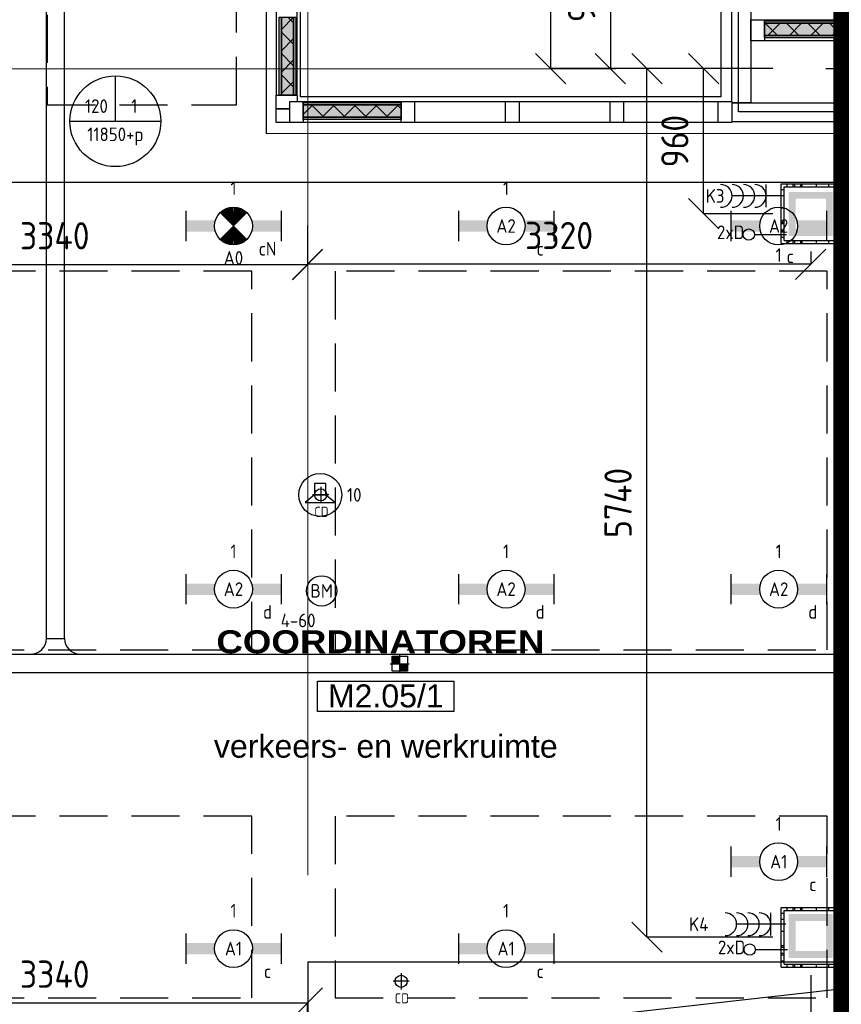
# Model space of a CAD drawing. Header units: millimetres. Extents: x -38032 to 104346, y -31182 to 78566.
# Tile 115 of 213: x 59957 to 65382, y 8119 to 14623. Entities that reach past the tile are written whole.
import ezdxf
from ezdxf.enums import TextEntityAlignment as Align

# ---------------------------------------------------------------- set-up
doc = ezdxf.new("R2010")
doc.units = ezdxf.units.MM
doc.header["$LTSCALE"] = 100
doc.set_wipeout_variables(frame=1)
doc.header["$PDMODE"] = 1
for name, pattern in [('HIDDEN2', [4.7625, 3.175, -1.5875]), ('PHANTOM', [63.5, 31.75, -6.35, 6.35, -6.35, 6.35, -6.35]), ('STYLE_11', [5, 3.888855, -0.416718, 0.277786, -0.416641])]:
    doc.linetypes.add(name, pattern=pattern)
for name, color, linetype in [('AB$1A---_ATTRIB035', 8, 'Continuous'), ('AL$1A---_ALGEMEEN', 8, 'Continuous'), ('AL------_MAATV', 200, 'Continuous'), ('AL------_MAATVOERING', 2, 'Continuous'), ('AL------_SPARING', 2, 'Continuous'), ('AM$1A---_ARCERING', 8, 'Continuous'), ('BOUWKUNDIG', 8, 'Continuous'), ('EB6421--_ATTRIB', 2, 'Continuous'), ('EB6511--_ATTRIB', 2, 'Continuous'), ('EL6121--', 3, 'Continuous'), ('EL6131--_KG', 3, 'Continuous'), ('EL6222--', 3, 'Continuous'), ('EL6311--', 3, 'Continuous'), ('el6311--nv', 7, 'Continuous'), ('EL6421--', 3, 'Continuous'), ('EL6441--', 3, 'Continuous'), ('EL6511--', 3, 'Continuous'), ('EM6131--', 1, 'Continuous'), ('kaderscheiding', 9, 'Continuous'), ('Kastenscheiding', 4, 'PHANTOM'), ('LICHT_TEXT018', 1, 'Continuous'), ('Tekening scheiding', 8, 'Continuous'), ('versterkte strook', 7, 'Continuous'), ('Vloerdoos', 3, 'Continuous'), ('Vloerdoos (OUD)', 3, 'Continuous')]:
    doc.layers.add(name, color=color, linetype=linetype)
doc.layers.add('stramien', color=1, linetype='Continuous', lineweight=9)
doc.layers.get('Vloerdoos').off()
doc.styles.add('Arial', font='ARIAL.TTF')
doc.styles.add('Arial Black', font='txt')
doc.styles.add('BURO-018', font='iso.shx', dxfattribs={"height": 90})
doc.styles.get("Standard").update_dxf_attribs({"font": 'iso.shx'})
doc.dimstyles.new('STABICAD', dxfattribs={"dimscale": 100, "dimtxt": 1.8, "dimasz": 2, "dimexe": 0, "dimexo": 2.5, "dimgap": 1.5, "dimtad": 0, "dimdec": 0, "dimrnd": 10, "dimzin": 0, "dimdsep": 46, "dimtxsty": 'Standard', "dimblk1": 'OBLIQUE', "dimblk2": 'OBLIQUE', "dimsah": 1, "dimcen": -3, "dimadec": 0, "dimazin": 0, "dimtfac": 1, "dimtdec": 0, "dimtofl": 0, "dimtmove": 2, "dimatfit": 3, "dimfxl": 0, "dimtvp": 1.055556, "dimtolj": 1, "dimtzin": 0, "dimarcsym": 0})
pattern_1 = [(135, (0, 0), (70.7107, 70.7107), []), (45, (299.34, -299.34), (70.7107, -70.7107), [])]

# ---------------------------------------------------------------- blocks, each defined once
blk = doc.blocks.new('_Oblique')
at = {"color": 0, "linetype": 'ByBlock', "lineweight": -2}
blk.add_line((-0.5, -0.5), (0.5, 0.5), dxfattribs=at)
blk = doc.blocks.new('*D67')
at = {"layer": 'AL------_MAATVOERING', "color": 0, "lineweight": -2}
for p, q in [((64930, 14300), (64098.3, 14300)), ((64098.3, 8562.2), (64098.3, 14300)), ((64930, 8562.2), (64098.3, 8562.2))]:
    blk.add_line(p, q, dxfattribs=at)
at = {"layer": 'Defpoints', "color": 0}
for p in [(64098.3, 14300), (65180, 14300), (65180, 8562.2)]:
    blk.add_point(p, dxfattribs=at)
at = {"layer": 'AL------_MAATVOERING', "color": 0, "lineweight": -2, "xscale": 200, "yscale": 200, "zscale": 200}
for p, rotation in [((64098.3, 14300), 90), ((64098.3, 8562.2), 270)]:
    blk.add_blockref('_Oblique', p, dxfattribs=dict(at, rotation=rotation))
at = {"layer": 'AL------_MAATVOERING', "color": 0, "insert": (63908.3, 11431.1), "char_height": 180, "attachment_point": 5, "rotation": 90}
blk.add_mtext('\\A1;5740', dxfattribs=at)
blk = doc.blocks.new('*D68')
at = {"layer": 'AL------_MAATVOERING', "color": 0, "lineweight": -2}
for p, q in [((64930, 14300), (64473.1, 14300)), ((64473.1, 13341.2), (64473.1, 14300)), ((64930, 13341.2), (64473.1, 13341.2))]:
    blk.add_line(p, q, dxfattribs=at)
at = {"layer": 'Defpoints', "color": 0}
for p in [(64473.1, 14300), (65180, 14300), (65180, 13341.2)]:
    blk.add_point(p, dxfattribs=at)
at = {"layer": 'AL------_MAATVOERING', "color": 0, "lineweight": -2, "xscale": 200, "yscale": 200, "zscale": 200}
for p, rotation in [((64473.1, 14300), 90), ((64473.1, 13341.2), 270)]:
    blk.add_blockref('_Oblique', p, dxfattribs=dict(at, rotation=rotation))
at = {"layer": 'AL------_MAATVOERING', "color": 0, "insert": (64283.1, 13820.6), "char_height": 180, "attachment_point": 5, "rotation": 90}
blk.add_mtext('\\A1;960', dxfattribs=at)
blk = doc.blocks.new('*D70')
at = {"layer": 'AL------_MAATVOERING', "color": 0, "lineweight": -2}
for p, q in [((65180, 8312.2), (65180, 6188.8)), ((61857.6, 7583.4), (61857.6, 6188.8)), ((65180, 6188.8), (61857.6, 6188.8))]:
    blk.add_line(p, q, dxfattribs=at)
at = {"layer": 'Defpoints', "color": 0}
for p in [(65180, 8562.2), (61857.6, 7833.4), (61857.6, 6188.8)]:
    blk.add_point(p, dxfattribs=at)
at = {"layer": 'AL------_MAATVOERING', "color": 0, "lineweight": -2, "xscale": 200, "yscale": 200, "zscale": 200, "rotation": 180}
blk.add_blockref('_Oblique', (61857.6, 6188.8), dxfattribs=at)
at = {"layer": 'AL------_MAATVOERING', "color": 0, "lineweight": -2, "xscale": 200, "yscale": 200, "zscale": 200}
blk.add_blockref('_Oblique', (65180, 6188.8), dxfattribs=at)
at = {"layer": 'AL------_MAATVOERING', "color": 0, "insert": (63518.8, 6378.8), "char_height": 180, "attachment_point": 5}
blk.add_mtext('\\A1;3320', dxfattribs=at)
blk = doc.blocks.new('*D71')
at = {"layer": 'AL------_MAATVOERING', "color": 0, "lineweight": -2}
for p, q in [((61857.6, 13263.4), (61857.6, 13005.4)), ((58520, 13091.2), (58520, 13005.4)), ((58520, 13005.4), (61857.6, 13005.4))]:
    blk.add_line(p, q, dxfattribs=at)
at = {"layer": 'Defpoints', "color": 0}
for p in [(61857.6, 13513.4), (58520, 13341.2), (61857.6, 13005.4)]:
    blk.add_point(p, dxfattribs=at)
at = {"layer": 'AL------_MAATVOERING', "color": 0, "lineweight": -2, "xscale": 200, "yscale": 200, "zscale": 200, "rotation": 180}
blk.add_blockref('_Oblique', (58520, 13005.4), dxfattribs=at)
at = {"layer": 'AL------_MAATVOERING', "color": 0, "lineweight": -2, "xscale": 200, "yscale": 200, "zscale": 200}
blk.add_blockref('_Oblique', (61857.6, 13005.4), dxfattribs=at)
at = {"layer": 'AL------_MAATVOERING', "color": 0, "insert": (60188.8, 13195.4), "char_height": 180, "attachment_point": 5}
blk.add_mtext('\\A1;3340', dxfattribs=at)
blk = doc.blocks.new('*D72')
at = {"layer": 'AL------_MAATVOERING', "color": 0, "lineweight": -2}
for p, q in [((58520, 7863.4), (58520, 8127.8)), ((58520, 8127.8), (61857.6, 8127.8)), ((61857.6, 7863.4), (61857.6, 8127.8))]:
    blk.add_line(p, q, dxfattribs=at)
at = {"layer": 'Defpoints', "color": 0}
for p in [(61857.6, 8127.8), (58520, 7613.4), (61857.6, 7613.4)]:
    blk.add_point(p, dxfattribs=at)
at = {"layer": 'AL------_MAATVOERING', "color": 0, "lineweight": -2, "xscale": 200, "yscale": 200, "zscale": 200, "rotation": 180}
blk.add_blockref('_Oblique', (58520, 8127.8), dxfattribs=at)
at = {"layer": 'AL------_MAATVOERING', "color": 0, "lineweight": -2, "xscale": 200, "yscale": 200, "zscale": 200}
blk.add_blockref('_Oblique', (61857.6, 8127.8), dxfattribs=at)
at = {"layer": 'AL------_MAATVOERING', "color": 0, "insert": (60188.8, 8317.8), "char_height": 180, "attachment_point": 5}
blk.add_mtext('\\A1;3340', dxfattribs=at)
blk = doc.blocks.new('*D78')
at = {"layer": 'AL------_MAATVOERING', "color": 0, "lineweight": -2}
for p, q in [((61857.6, 13263.4), (61857.6, 13007.3)), ((65180, 13091.2), (65180, 13007.3)), ((65180, 13007.3), (61857.6, 13007.3))]:
    blk.add_line(p, q, dxfattribs=at)
at = {"layer": 'Defpoints', "color": 0}
for p in [(61857.6, 13513.4), (65180, 13341.2), (61857.6, 13007.3)]:
    blk.add_point(p, dxfattribs=at)
at = {"layer": 'AL------_MAATVOERING', "color": 0, "lineweight": -2, "xscale": 200, "yscale": 200, "zscale": 200, "rotation": 180}
blk.add_blockref('_Oblique', (61857.6, 13007.3), dxfattribs=at)
at = {"layer": 'AL------_MAATVOERING', "color": 0, "lineweight": -2, "xscale": 200, "yscale": 200, "zscale": 200}
blk.add_blockref('_Oblique', (65180, 13007.3), dxfattribs=at)
at = {"layer": 'AL------_MAATVOERING', "color": 0, "insert": (63518.8, 13197.3), "char_height": 180, "attachment_point": 5}
blk.add_mtext('\\A1;3320', dxfattribs=at)
blk = doc.blocks.new('VLOERDOOS')
at = {"layer": 'Vloerdoos (OUD)'}
for p, q in [((0, 395), (395, 395)), ((0, 395), (0, 0)), ((40, 375), (40, 395)), ((80, 375), (80, 395)), ((90, 375), (90, 395)), ((130, 375), (130, 395)), ((140, 375), (140, 395)), ((235, 375), (235, 395)), ((315, 375), (315, 395)), ((355, 375), (355, 395)), ((395, 395), (395, 0)), ((0, 355), (20, 355)), ((20, 375), (20, 20)), ((20, 375), (375, 375)), ((375, 375), (375, 20)), ((375, 355), (395, 355)), ((0, 315), (20, 315)), ((0, 305), (20, 305)), ((0, 265), (20, 265)), ((375, 315), (395, 315)), ((375, 305), (395, 305)), ((375, 265), (395, 265)), ((0, 255), (20, 255)), ((375, 255), (395, 255)), ((0, 160), (20, 160)), ((375, 160), (395, 160)), ((0, 80), (20, 80)), ((375, 80), (395, 80)), ((0, 40), (20, 40)), ((0, 0), (395, 0)), ((20, 20), (375, 20)), ((40, 0), (40, 20)), ((80, 0), (80, 20)), ((90, 0), (90, 20)), ((130, 0), (130, 20)), ((140, 0), (140, 20)), ((235, 0), (235, 20)), ((315, 0), (315, 20)), ((355, 0), (355, 20)), ((375, 40), (395, 40))]:
    blk.add_line(p, q, dxfattribs=at)
blk = doc.blocks.new('*D225')
at = {"layer": 'AL------_MAATVOERING', "color": 0, "lineweight": -2}
for p, q in [((64110, 15260), (63857.9, 15260)), ((63857.9, 15260), (63857.9, 14300)), ((64110, 14300), (63857.9, 14300))]:
    blk.add_line(p, q, dxfattribs=at)
at = {"layer": 'Defpoints', "color": 0}
for p in [(64360, 15260), (63857.9, 14300), (64360, 14300)]:
    blk.add_point(p, dxfattribs=at)
at = {"layer": 'AL------_MAATVOERING', "color": 0, "lineweight": -2, "xscale": 200, "yscale": 200, "zscale": 200}
for p, rotation in [((63857.9, 15260), 90), ((63857.9, 14300), 270)]:
    blk.add_blockref('_Oblique', p, dxfattribs=dict(at, rotation=rotation))
at = {"layer": 'AL------_MAATVOERING', "color": 0, "insert": (63667.9, 14780), "char_height": 180, "attachment_point": 5, "rotation": 90}
blk.add_mtext('\\A1;960', dxfattribs=at)
blk = doc.blocks.new('*D226')
at = {"layer": 'AL------_MAATVOERING', "color": 0, "lineweight": -2}
for p, q in [((64110, 18278.9), (63462.4, 18278.9)), ((63462.4, 18278.9), (63462.4, 14300)), ((64110, 14300), (63462.4, 14300))]:
    blk.add_line(p, q, dxfattribs=at)
at = {"layer": 'Defpoints', "color": 0}
for p in [(64360, 18278.9), (63462.4, 14300), (64360, 14300)]:
    blk.add_point(p, dxfattribs=at)
at = {"layer": 'AL------_MAATVOERING', "color": 0, "lineweight": -2, "xscale": 200, "yscale": 200, "zscale": 200}
for p, rotation in [((63462.4, 18278.9), 90), ((63462.4, 14300), 270)]:
    blk.add_blockref('_Oblique', p, dxfattribs=dict(at, rotation=rotation))
at = {"layer": 'AL------_MAATVOERING', "color": 0, "insert": (63272.4, 16289.4), "char_height": 180, "attachment_point": 5, "rotation": 90}
blk.add_mtext('\\A1;3980', dxfattribs=at)
blk = doc.blocks.new('*D227')
at = {"layer": 'AL------_MAATVOERING', "color": 0, "lineweight": -2}
for p, q in [((65280, 16118.4), (65565.7, 16118.4)), ((65565.7, 16118.4), (65565.7, 14300)), ((65280, 14300), (65565.7, 14300))]:
    blk.add_line(p, q, dxfattribs=at)
at = {"layer": 'Defpoints', "color": 0}
for p in [(65030, 16118.4), (65030, 14300), (65565.7, 14300)]:
    blk.add_point(p, dxfattribs=at)
at = {"layer": 'AL------_MAATVOERING', "color": 0, "lineweight": -2, "xscale": 200, "yscale": 200, "zscale": 200}
for p, rotation in [((65565.7, 16118.4), 90), ((65565.7, 14300), 270)]:
    blk.add_blockref('_Oblique', p, dxfattribs=dict(at, rotation=rotation))
at = {"layer": 'AL------_MAATVOERING', "color": 0, "insert": (65375.7, 15209.2), "char_height": 180, "attachment_point": 5, "rotation": 90}
blk.add_mtext('\\A1;1820', dxfattribs=at)
blk = doc.blocks.new('1115B6630')
at = {"color": 0}
for p, q in [((-6.3, 2), (-6.3, -2)), ((6.3, 2), (6.3, -2))]:
    blk.add_line(p, q, dxfattribs=at)
at = {"color": 0, "linetype": 'Continuous'}
blk.add_circle((0, 0), 2.5, dxfattribs=at)
at = {"color": 0}
for points in [[(-2.5, 0.75), (-6.3, 0.75), (-2.5, -0.75), (-6.3, -0.75)], [(2.5, 0.75), (6.3, 0.75), (2.5, -0.75), (6.3, -0.75)]]:
    blk.add_solid(points, dxfattribs=at)
at = {"color": 0, "linetype": 'Continuous', "style": 'BURO-018'}
for tag, p in [('E_GKAST', (0, 8)), ('E_GROEP', (0, 5)), ('E_SGROEP', (4.5, 5)), ('E_ARMCODE', (0, 0)), ('E_SLET', (4.5, -3))]:
    blk.add_attdef(tag, text='', height=1.8, dxfattribs=at).set_placement(p, align=Align.MIDDLE)
blk = doc.blocks.new('E00018')
at = {"color": 0, "linetype": 'Continuous'}
for p, q in [((-1.77, -1.77), (1.77, 1.77)), ((1.77, -1.77), (-1.77, 1.77))]:
    blk.add_line(p, q, dxfattribs=at)
at = {"color": 0, "linetype": 'Continuous', "const_width": 2.5}
for points in [[(-0.88, 0.88, -0.198912), (0, 1.25, -0.198912), (0.88, 0.88, -1)], [(-0.88, -0.88, 0.198912), (0, -1.25, 0.198912), (0.88, -0.88, 1)]]:
    blk.add_lwpolyline(points, format="xyb", dxfattribs=at)
blk = doc.blocks.new('1115B6630-NO1')
at = {"color": 0}
for p, q in [((-6.3, 2), (-6.3, -2)), ((6.3, 2), (6.3, -2))]:
    blk.add_line(p, q, dxfattribs=at)
at = {"color": 0, "linetype": 'Continuous'}
blk.add_circle((0, 0), 2.5, dxfattribs=at)
at = {"color": 0}
for points in [[(-2.5, 0.75), (-6.3, 0.75), (-2.5, -0.75), (-6.3, -0.75)], [(2.5, 0.75), (6.3, 0.75), (2.5, -0.75), (6.3, -0.75)]]:
    blk.add_solid(points, dxfattribs=at)
at = {"color": 0, "zscale": 50}
blk.add_blockref('E00018', (0, 0), dxfattribs=at)
at = {"color": 0, "linetype": 'Continuous', "style": 'BURO-018'}
for tag, p in [('E_GKAST', (0, 8)), ('E_GROEP', (0, 5)), ('E_SGROEP', (4.5, 5)), ('E_ARMCODE', (0, 0)), ('E_SLET', (4.5, -3))]:
    blk.add_attdef(tag, text='', height=1.8, dxfattribs=at).set_placement(p, align=Align.MIDDLE)
blk = doc.blocks.new('E00123')
at = {"color": 0, "linetype": 'Continuous'}
blk.add_circle((0, 0), 2, dxfattribs=at)
at = {"color": 0, "linetype": 'Continuous', "style": 'BURO-018'}
for tag, p in [('E_TEXT1', (0, 4.5)), ('E_TEXT2', (0, 0))]:
    blk.add_attdef(tag, text='', height=1.8, dxfattribs=at).set_placement(p, align=Align.MIDDLE)
at = {"color": 0, "linetype": 'Continuous', "style": 'BURO-018', "flags": 1}
blk.add_attdef('E_MATCODE', (0, 0), '', height=1.8, dxfattribs=at)
blk = doc.blocks.new('111304C')
at = {"color": 0, "linetype": 'Continuous'}
for p, q in [((0, 1), (0, 7.5)), ((-1.5, 3), (1.5, 3))]:
    blk.add_line(p, q, dxfattribs=at)
for centre in [(0, 9), (0, 7.5), (0, 6), (0, 4.5)]:
    blk.add_arc(centre, 1.5, 180, 0, dxfattribs=at)
at = {"color": 0, "linetype": 'Continuous', "style": 'BURO-018'}
for tag, p in [('E_GKAST', (0, 14.5)), ('E_GROEP', (0, 11.5)), ('E_SGROEP', (4.5, 11.5))]:
    blk.add_attdef(tag, text='', height=1.8, dxfattribs=at).set_placement(p, align=Align.MIDDLE)
at = {"color": 0, "linetype": 'Continuous', "style": 'BURO-018', "flags": 1}
for tag, p in [('E_VERMCODE', (13, 11.5)), ('E_MATCODE', (0, 0))]:
    blk.add_attdef(tag, text='', height=1.8, dxfattribs=at).set_placement(p, align=Align.MIDDLE)
blk = doc.blocks.new('A$C607426BE')
at = {"layer": 'kaderscheiding', "const_width": 500}
blk.add_lwpolyline([(-33624.5, -16016.3), (-33624.5, 82805.5)], dxfattribs=at)
blk = doc.blocks.new('E00170')
at = {"color": 0, "linetype": 'Continuous'}
for q in [(5, 8.66), (-5, -8.66)]:
    blk.add_line((0, 0), q, dxfattribs=at)
for points in [[(5, 8.66, 0, 1, 0), (3.5, 6.062, 1, 1, 0)], [(-5, -8.66, 0, 1, 0), (-3.5, -6.062, 1, 1, 0)]]:
    blk.add_lwpolyline(points, format="xyseb", dxfattribs=at)
at = {"color": 0, "const_width": 0.5}
blk.add_lwpolyline([(-0.25, 0, 1), (0.25, 0, 1)], format="xyb", close=True, dxfattribs=at)
at = {"color": 0, "linetype": 'Continuous'}
blk.add_circle((0, 0), 0.5, dxfattribs=at)
blk = doc.blocks.new('E00497')
at = {"color": 0}
for p, q in [((0, 0.75), (1, 2)), ((1, -2), (1, 2)), ((0, 0.75), (-1.5, 0.75)), ((0, -0.75), (0, 0.75)), ((-1.5, -0.75), (0, -0.75)), ((0, -0.75), (1, -2))]:
    blk.add_line(p, q, dxfattribs=at)
blk.add_line((-1.5, 0.75), (-1.5, -0.75))
blk.add_circle((0, 0), 2.84, dxfattribs=at)
at = {"color": 0, "linetype": 'Continuous', "style": 'BURO-018'}
blk.add_attdef('E_TEXT1', text='', height=1.8, dxfattribs=at).set_placement((0, 4.5), align=Align.MIDDLE)
at = {"color": 0, "linetype": 'Continuous', "style": 'BURO-018', "flags": 1}
blk.add_attdef('E_MATCODE', text='', height=1.8, dxfattribs=at).set_placement((0, 0), align=Align.MIDDLE)
blk = doc.blocks.new('E-GK-GTC-783C')
at = {"color": 0, "linetype": 'Continuous'}
for p, q in [((-0.5, 60), (0.5, 60)), ((-0.5, -60), (0.5, -60))]:
    blk.add_line(p, q, dxfattribs=at)
blk = doc.blocks.new('E-GK-AH-78676767')
at = {"color": 0, "linetype": 'Continuous'}
blk.add_line((-60, 103), (60, 103), dxfattribs=at)
for centre, start, end in [((-163, 103), 270, 0), ((163, 103), 180, 270)]:
    blk.add_arc(centre, 103, start, end, dxfattribs=at)
blk = doc.blocks.new('E00103')
at = {"color": 0, "linetype": 'Continuous'}
for p, q in [((0, 6), (0, 12)), ((-6, 6), (6, 6))]:
    blk.add_line(p, q, dxfattribs=at)
blk.add_circle((0, 6), 6, dxfattribs=at)
at = {"color": 0, "linetype": 'Continuous', "style": 'BURO-018'}
for tag, p in [('E_TEXT1', (-2.5, 8)), ('E_TEXT3', (2.5, 8)), ('E_TEXT6', (0, 4))]:
    blk.add_attdef(tag, text='', height=1.8, dxfattribs=at).set_placement(p, align=Align.MIDDLE)
blk = doc.blocks.new('E00139')
at = {"color": 0, "linetype": 'Continuous'}
blk.add_line((0, 5.25), (0, 1), dxfattribs=at)
blk.add_circle((0, 6), 0.75, dxfattribs=at)
at = {"color": 7, "style": 'BURO-018'}
for tag, p in [('E_COMMENT1', (0, 12)), ('E_DCOM1', (0, 9))]:
    blk.add_attdef(tag, text='', height=1.8, dxfattribs=at).set_placement(p, align=Align.MIDDLE)
at = {"color": 0, "style": 'BURO-018'}
blk.add_attdef('E_TEXT1', text='', height=1.8, dxfattribs=at).set_placement((2.5, 6), align=Align.MIDDLE)
at = {"color": 0, "linetype": 'Continuous', "style": 'BURO-018', "flags": 1}
blk.add_attdef('E_MATCODE', text='', height=1.8, dxfattribs=at).set_placement((0, 0), align=Align.MIDDLE)
blk = doc.blocks.new('Centraaldoos')
at = {"color": 1, "linetype": 'Continuous'}
for p, q in [((-2, 0), (2, 0)), ((0, -2), (0, 2))]:
    blk.add_line(p, q, dxfattribs=at)
at = {"color": 0, "linetype": 'Continuous'}
blk.add_circle((0, 0), 1.5, dxfattribs=at)
at = {"color": 0, "linetype": 'Continuous', "style": 'BURO-018'}
blk.add_attdef('AL_POSNR', text='', height=1.8, dxfattribs=at).set_placement((0, 3), align=Align.CENTER)
at = {"color": 0, "linetype": 'Continuous', "style": 'BURO-018', "flags": 1}
blk.add_attdef('AL_OMS', (0, 0), '', height=1.8, dxfattribs=at)
at = {"layer": 'AL------_MAATV', "style": 'BURO-018'}
blk.add_text('CD', height=2.531, rotation=180, dxfattribs=at).set_placement((1.61, 5.48))
blk = doc.blocks.new('Sparing 100x100')
at = {"color": 1, "linetype": 'Continuous'}
for p, q in [((-2.5, 0), (2.5, 0)), ((0, -2.5), (0, 2.5))]:
    blk.add_line(p, q, dxfattribs=at)
at = {"color": 0, "linetype": 'Continuous'}
for p, q in [((-2, 2), (2, 2)), ((-2, -2), (-2, 2)), ((2, 2), (2, -2)), ((2, -2), (-2, -2))]:
    blk.add_line(p, q, dxfattribs=at)
for points in [[(-2, 2), (0, 2), (-2, 0), (0, 0)], [(0, 0), (2, 0), (0, -2), (2, -2)]]:
    blk.add_solid(points, dxfattribs=at)
at = {"color": 0, "linetype": 'Continuous', "style": 'BURO-018'}
blk.add_attdef('AL_POSNR', text='', height=1.8, dxfattribs=at).set_placement((0, 3), align=Align.CENTER)
at = {"color": 0, "linetype": 'Continuous', "style": 'BURO-018', "flags": 1}
blk.add_attdef('AL_OMS', (0, 0), '', height=1.8, dxfattribs=at)
blk = doc.blocks.new('Group-23')
at = {"layer": 'AM$1A---_ARCERING', "linetype": 'Continuous', "lineweight": 0}
for points in [[(-7560.002, 131), (-6633.502, 131), (-6633.502, 116), (-7560.002, 116)], [(-7560.002, 116), (-6633.502, 116), (-6633.502, 35), (-7560.002, 35)], [(-7560.002, 35), (-6633.502, 35), (-6633.502, 20), (-7560.002, 20)]]:
    blk.add_hatch(color=256, dxfattribs=at).paths.add_polyline_path(points)
at = {"layer": 'AM$1A---_ARCERING', "linetype": 'Continuous', "lineweight": 5}
h = blk.add_hatch(dxfattribs=at)
h.set_pattern_fill('ISOLATIE', color=256, style=0, pattern_type=2)
h.set_pattern_definition(pattern_1)
h.paths.add_polyline_path([(-7560.002, 116), (-6633.502, 116), (-6633.502, 35), (-7560.002, 35)])
at = {"layer": 'AL$1A---_ALGEMEEN', "color": 0}
for points in [[(-7560.002, 131), (-6633.502, 131), (-6633.502, 116), (-7560.002, 116)], [(-7560.002, 116), (-6633.502, 116), (-6633.502, 35), (-7560.002, 35)], [(-7560.002, 35), (-6633.502, 35), (-6633.502, 20), (-7560.002, 20)]]:
    blk.add_lwpolyline(points, close=True, dxfattribs=at)
blk = doc.blocks.new('32x_hout-mk 825-p')
at = {"layer": 'AL$1A---_ALGEMEEN', "color": 0}
blk.add_lwpolyline([(-7650, 139), (-5853.5, 139), (-5853.5, 0), (-7650, 0)], close=True, dxfattribs=at)
at = {"color": 0}
blk.add_wipeout([(-7650, 139), (-7560, 139), (-7560, 0), (-7650, 0)], dxfattribs=at).dxf.layer = 'AL$1A---_ALGEMEEN'
at = {"layer": 'AL$1A---_ALGEMEEN', "color": 0}
blk.add_lwpolyline([(-7650, 139), (-7560, 139), (-7560, 0), (-7650, 0)], close=True, dxfattribs=at)
blk.add_blockref('Group-23', (0, 0), dxfattribs=at)
blk = doc.blocks.new('tekst 9 pts')
at = {"layer": 'AL$1A---_ALGEMEEN', "color": 0, "style": 'Arial Black'}
blk.add_attdef('naam_ruimte', text='', height=151.5, dxfattribs=at).set_placement((0, -81.3), align=Align.TOP_CENTER)
at = {"layer": 'AL$1A---_ALGEMEEN', "color": 0, "flags": 1}
for tag, p in [('oppervlakte', (-335, -1162.1)), ('stramiennummer', (-335, -1434.9))]:
    blk.add_attdef(tag, p, '', height=151.5, dxfattribs=at)
blk = doc.blocks.new('tekst 12 pts')
at = {"layer": 'AL$1A---_ALGEMEEN', "color": 0, "style": 'Arial'}
blk.add_attdef('naam_ruimte', text='', height=151.5, dxfattribs=at).set_placement((0, -41.1), align=Align.TOP_CENTER)
at = {"layer": 'AL$1A---_ALGEMEEN', "color": 0, "flags": 1}
for tag, p in [('oppervlakte', (-264.6, -1003)), ('stramiennummer', (-264.6, -1275.7))]:
    blk.add_attdef(tag, p, '', height=151.5, dxfattribs=at)
blk = doc.blocks.new('ruimtenummer')
at = {"layer": 'AL$1A---_ALGEMEEN', "color": 0, "flags": 1}
for tag, p in [('peil', (-450, -397.1)), ('onderdeel', (-450, -669.8))]:
    blk.add_attdef(tag, p, '', height=151.5, dxfattribs=at)
at = {"color": 0}
blk.add_wipeout([(-450, 100), (450, 100), (450, -100), (-450, -100)], dxfattribs=at).dxf.layer = 'AL$1A---_ALGEMEEN'
at = {"layer": 'AL$1A---_ALGEMEEN', "color": 0}
blk.add_lwpolyline([(-450, 100), (450, 100), (450, -100), (-450, -100)], close=True, dxfattribs=at)
at = {"layer": 'AL$1A---_ALGEMEEN', "color": 0, "style": 'Arial'}
blk.add_attdef('ruimtenummer', text='', height=151.5, dxfattribs=at).set_placement((0, 78), align=Align.TOP_CENTER)
blk = doc.blocks.new('Group-84')
at = {"layer": 'AM$1A---_ARCERING', "linetype": 'Continuous', "lineweight": 0}
for points in [[(-77, 717), (-62, 717), (-62, 202), (-77, 202)], [(-62, 717), (19, 717), (19, 202), (-62, 202)], [(19, 717), (34, 717), (34, 202), (19, 202)]]:
    blk.add_hatch(color=256, dxfattribs=at).paths.add_polyline_path(points)
at = {"layer": 'AM$1A---_ARCERING', "linetype": 'Continuous', "lineweight": 5}
h = blk.add_hatch(dxfattribs=at)
h.set_pattern_fill('ISOLATIE', color=256, style=0, pattern_type=2)
h.set_pattern_definition(pattern_1)
h.paths.add_polyline_path([(-62, 717), (19, 717), (19, 202), (-62, 202)])
at = {"layer": 'AL$1A---_ALGEMEEN', "color": 0}
for points in [[(-77, 717), (-62, 717), (-62, 202), (-77, 202)], [(-62, 717), (19, 717), (19, 202), (-62, 202)], [(19, 717), (34, 717), (34, 202), (19, 202)]]:
    blk.add_lwpolyline(points, close=True, dxfattribs=at)
blk = doc.blocks.new('32x_hout-mk 843a-p')
at = {"layer": 'AL$1A---_ALGEMEEN', "color": 0}
blk.add_lwpolyline([(42, 112), (42, 2097), (-97, 2097), (-97, 112)], close=True, dxfattribs=at)
at = {"color": 0}
blk.add_wipeout([(-97, 202), (42, 202), (42, 112), (-97, 112)], dxfattribs=at).dxf.layer = 'AL$1A---_ALGEMEEN'
at = {"layer": 'AL$1A---_ALGEMEEN', "color": 0}
blk.add_lwpolyline([(-97, 202), (42, 202), (42, 112), (-97, 112)], close=True, dxfattribs=at)
blk.add_blockref('Group-84', (0, 0), dxfattribs=at)
blk = doc.blocks.new('Group-119')
at = {"layer": 'AM$1A---_ARCERING', "linetype": 'Continuous', "lineweight": 0}
for points in [[(-2830, 131), (-2185, 131), (-2185, 116), (-2830, 116)], [(-2830, 116), (-2185, 116), (-2185, 35), (-2830, 35)], [(-2830, 35), (-2185, 35), (-2185, 20), (-2830, 20)]]:
    blk.add_hatch(color=256, dxfattribs=at).paths.add_polyline_path(points)
at = {"layer": 'AM$1A---_ARCERING', "linetype": 'Continuous', "lineweight": 5}
h = blk.add_hatch(dxfattribs=at)
h.set_pattern_fill('ISOLATIE', color=256, style=0, pattern_type=2)
h.set_pattern_definition(pattern_1)
h.paths.add_polyline_path([(-2830, 116), (-2185, 116), (-2185, 35), (-2830, 35)])
at = {"layer": 'AL$1A---_ALGEMEEN', "color": 0}
for points in [[(-2830, 131), (-2185, 131), (-2185, 116), (-2830, 116)], [(-2830, 116), (-2185, 116), (-2185, 35), (-2830, 35)], [(-2830, 35), (-2185, 35), (-2185, 20), (-2830, 20)]]:
    blk.add_lwpolyline(points, close=True, dxfattribs=at)
blk = doc.blocks.new('32x_hout-mk 842-p')
at = {"layer": 'AL$1A---_ALGEMEEN', "color": 0}
blk.add_lwpolyline([(-2914, 139), (0, 139), (0, 0), (-2914, 0)], close=True, dxfattribs=at)
at = {"color": 0}
for points in [[(-2920, 139), (-2830, 139), (-2830, 0), (-2920, 0)], [(-2185, 139), (-2095, 139), (-2095, 0), (-2185, 0)], [(-1495, 139), (-1405, 139), (-1405, 0), (-1495, 0)], [(-805, 139), (-715, 139), (-715, 0), (-805, 0)], [(-90, 139), (0, 139), (0, 0), (-90, 0)]]:
    blk.add_wipeout(points, dxfattribs=at).dxf.layer = 'AL$1A---_ALGEMEEN'
at = {"layer": 'AL$1A---_ALGEMEEN', "color": 0}
for points in [[(-2920, 139), (-2830, 139), (-2830, 0), (-2920, 0)], [(-2185, 139), (-2095, 139), (-2095, 0), (-2185, 0)], [(-1495, 139), (-1405, 139), (-1405, 0), (-1495, 0)], [(-805, 139), (-715, 139), (-715, 0), (-805, 0)], [(-90, 139), (0, 139), (0, 0), (-90, 0)]]:
    blk.add_lwpolyline(points, close=True, dxfattribs=at)
blk.add_blockref('Group-119', (0, 0), dxfattribs=at)
blk = doc.blocks.new('200254 W 212 3 04-12-2007')
at = {"layer": 'AL$1A---_ALGEMEEN'}
for name, p in [('32x_hout-mk 843a-p', (25549, -11064.6)), ('32x_hout-mk 825-p', (36237, -10502.6))]:
    blk.add_blockref(name, p, dxfattribs=at)
ref = blk.add_blockref('tekst 9 pts', (26141, -14315.9), dxfattribs=dict(at, xscale=-1))
ref.add_attrib('naam_ruimte', 'COORDINATOREN', dxfattribs={"layer": 'AB$1A---_ATTRIB035', "height": 151.512, "style": 'Arial Black'}).set_placement((26141, -14397.2), align=Align.TOP_CENTER)
ref = blk.add_blockref('ruimtenummer', (26176.6, -14832.6), dxfattribs=at)
ref.add_attrib('ruimtenummer', 'M2.05/1', dxfattribs={"layer": 'AB$1A---_ATTRIB035', "height": 151.52, "style": 'Arial'}).set_placement((26176.6, -14754.6), align=Align.TOP_CENTER)
ref = blk.add_blockref('tekst 12 pts', (26176.6, -15045.9), dxfattribs=at)
ref.add_attrib('naam_ruimte', 'verkeers- en werkruimte', dxfattribs={"layer": 'AB$1A---_ATTRIB035', "height": 151.525, "style": 'Arial'}).set_placement((26176.6, -15086.9), align=Align.TOP_CENTER)
for points in [[(28462, -1771.5), (28587, -1771.5), (28587, -10912.5), (28462, -10912.5)], [(25662, -17188.8), (22037, -17188.8), (22037, -11112.6), (22937, -11112.6), (22937, -7877.6), (24352, -7877.6), (24352, -3527.6), (22926, -3527.6), (22926, -2523.6), (25387, -2523.6), (25387, -11115), (29287, -11112.6), (29287, -16588.8), (25662, -16588.8)], [(25613, -6500.1), (28388, -6500.1), (28388, -10873.6), (25613, -10873.6)], [(28462, -10912.5), (29349.5, -10912.5), (29349.5, -11037.5), (28462, -11037.5)], [(25452, -10952.5), (25542, -10952.5), (25542, -11042.5), (25452, -11042.5)]]:
    blk.add_lwpolyline(points, close=True, dxfattribs=at)
at = {"layer": 'stramien', "linetype": 'STYLE_11', "ltscale": 50}
blk.add_line((-41750, -10687.6), (65524.3, -10687.6), dxfattribs=at)
at = {"layer": 'AL$1A---_ALGEMEEN'}
blk.add_blockref('32x_hout-mk 842-p', (28462, -11042.5), dxfattribs=at)
at = {"layer": 'stramien', "linetype": 'STYLE_11', "ltscale": 50}
blk.add_line((25661, -41013.6), (25661, 36216.4), dxfattribs=at)

msp = doc.modelspace()

# ---------------------------------------------------------------- block references
at = {"layer": 'Tekening scheiding'}
msp.add_blockref('A$C607426BE', (99205, -14915.5), dxfattribs=at)

# ---------------------------------------------------------------- next in the draw order: block references
at = {"layer": 'BOUWKUNDIG'}
msp.add_blockref('200254 W 212 3 04-12-2007', (36198, 24986.5), dxfattribs=at)

# ---------------------------------------------------------------- next in the draw order: linework, layer by layer
at = {"layer": 'EL6222--'}
for points in [[(65035.6, 13484.7), (65325.6, 13484.7), (65080.6, 13439.7), (65280.6, 13439.7)], [(65080.6, 13239.7), (65035.6, 13194.7), (65080.6, 13439.7), (65035.6, 13484.7)], [(65280.6, 13439.7), (65325.6, 13484.7), (65280.6, 13239.7), (65325.6, 13194.7)], [(65280.6, 13239.7), (65325.6, 13194.7), (65080.6, 13239.7), (65035.6, 13194.7)], [(65035.6, 8714.9), (65325.6, 8714.9), (65080.6, 8669.9), (65280.6, 8669.9)], [(65080.6, 8469.9), (65035.6, 8424.9), (65080.6, 8669.9), (65035.6, 8714.9)], [(65280.6, 8669.9), (65325.6, 8714.9), (65280.6, 8469.9), (65325.6, 8424.9)], [(65280.6, 8469.9), (65325.6, 8424.9), (65080.6, 8469.9), (65035.6, 8424.9)]]:
    msp.add_solid(points, dxfattribs=at)
at = {"layer": 'Kastenscheiding'}
for p, q in [((64704.2, 14014.1), (64704.2, 23283)), ((65591.9, 14014.1), (64704.2, 14014.1))]:
    msp.add_line(p, q, dxfattribs=at)
at = {"layer": 'LICHT_TEXT018', "linetype": 'HIDDEN2'}
for points in [[(60139.5, 14061), (61389.5, 14061), (61389.5, 16561), (60139.5, 16561)], [(58239.5, 10461), (61489.5, 10461), (61489.5, 12961), (58239.5, 12961)], [(62039.5, 10461), (65289.5, 10461), (65289.5, 12961), (62039.5, 12961)], [(58239.5, 8161), (61489.5, 8161), (61489.5, 9361), (58239.5, 9361)], [(62039.5, 8161), (65289.5, 8161), (65289.5, 9361), (62039.5, 9361)]]:
    msp.add_lwpolyline(points, close=True, dxfattribs=at)
at = {"layer": 'versterkte strook'}
for p, q in [((-4775.7, 13550), (104346.1, 13550)), ((13600.1, 2407.5), (101326.6, 12259.4))]:
    msp.add_line(p, q, dxfattribs=at)

# ---------------------------------------------------------------- next in the draw order: block references
at = {"layer": 'AL------_SPARING', "xscale": 26.66666666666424, "yscale": 26.66666666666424, "zscale": 26.66666666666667, "rotation": 180}
for p in [(61944.7, 11484), (62475.6, 8270.8)]:
    msp.add_blockref('Centraaldoos', p, dxfattribs=at)
at = {"layer": 'AL------_SPARING', "xscale": 25, "yscale": 25, "zscale": 25}
msp.add_blockref('Sparing 100x100', (62467, 10368.6), dxfattribs=at)
at = {"layer": 'EL6121--', "xscale": 200, "yscale": 200, "zscale": 200}
msp.add_blockref('E00170', (65631.8, 7400.5), dxfattribs=at)
at = {"layer": 'EL6131--_KG', "xscale": 6331.791134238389, "rotation": 89.99999999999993}
msp.add_blockref('E-GK-GTC-783C', (60193.9, 13700.4), dxfattribs=at)
at = {"layer": 'EL6131--_KG'}
msp.add_blockref('E-GK-AH-78676767', (60193.9, 10431.5), dxfattribs=at)
at = {"layer": 'EL6131--_KG', "xscale": 5908.01031168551}
msp.add_blockref('E-GK-GTC-783C', (62556.3, 10371.5), dxfattribs=at)
at = {"layer": 'EL6222--'}
ref = msp.add_blockref('111304C', (65035.6, 13458.6), dxfattribs=dict(at, xscale=50, yscale=50, zscale=50, rotation=90))
ref.add_attrib('E_GROEP', 'K3', dxfattribs={"layer": '0', "color": 1, "linetype": 'Continuous', "height": 90, "style": 'BURO-018'}).set_placement((64548.7, 13458.6), align=Align.MIDDLE)
ref = msp.add_blockref('111304C', (65065.9, 8647.8), dxfattribs=dict(at, xscale=50, yscale=50, zscale=50, rotation=90))
ref.add_attrib('E_GROEP', 'K4', dxfattribs={"layer": '0', "color": 1, "linetype": 'Continuous', "height": 90, "style": 'BURO-018'}).set_placement((64440.9, 8647.8), align=Align.MIDDLE)
at = {"layer": 'EL6311--'}
ref = msp.add_blockref('1115B6630', (63168.8, 13259.9), dxfattribs=dict(at, xscale=50, yscale=50, zscale=50))
ref.add_attrib('E_ARMCODE', 'A2', dxfattribs={"layer": '0', "color": 1, "linetype": 'Continuous', "height": 90, "style": 'BURO-018'}).set_placement((63168.8, 13259.9), align=Align.MIDDLE)
ref.add_attrib('E_SLET', 'c', dxfattribs={"layer": '0', "color": 1, "linetype": 'Continuous', "height": 90, "style": 'BURO-018'}).set_placement((63393.8, 13109.9), align=Align.MIDDLE)
ref.add_attrib('E_GROEP', '1', dxfattribs={"layer": '0', "color": 1, "linetype": 'Continuous', "height": 90, "style": 'BURO-018'}).set_placement((63168.8, 13509.9), align=Align.MIDDLE)
ref = msp.add_blockref('1115B6630', (64968.8, 13259.9), dxfattribs=dict(at, xscale=50, yscale=50, zscale=50))
ref.add_attrib('E_ARMCODE', 'A2', dxfattribs={"layer": '0', "color": 1, "linetype": 'Continuous', "height": 90, "style": 'BURO-018'}).set_placement((64968.8, 13259.9), align=Align.MIDDLE)
ref.add_attrib('E_SLET', 'c', dxfattribs={"layer": '0', "color": 1, "linetype": 'Continuous', "height": 90, "style": 'BURO-018'}).set_placement((65044.9, 13059.4), align=Align.MIDDLE)
ref.add_attrib('E_GROEP', '1', dxfattribs={"layer": '0', "color": 1, "linetype": 'Continuous', "height": 90, "style": 'BURO-018'}).set_placement((64968.8, 13067.9), align=Align.MIDDLE)
ref = msp.add_blockref('1115B6630', (61368.8, 10861), dxfattribs=dict(at, xscale=50, yscale=50, zscale=50))
ref.add_attrib('E_ARMCODE', 'A2', dxfattribs={"layer": '0', "color": 1, "linetype": 'Continuous', "height": 90, "style": 'BURO-018'}).set_placement((61368.8, 10861), align=Align.MIDDLE)
ref.add_attrib('E_SLET', 'd', dxfattribs={"layer": '0', "color": 1, "linetype": 'Continuous', "height": 90, "style": 'BURO-018'}).set_placement((61593.8, 10711), align=Align.MIDDLE)
ref.add_attrib('E_GROEP', '1', dxfattribs={"layer": '0', "color": 1, "linetype": 'Continuous', "height": 90, "style": 'BURO-018'}).set_placement((61368.8, 11111), align=Align.MIDDLE)
ref = msp.add_blockref('1115B6630', (63168.8, 10861), dxfattribs=dict(at, xscale=50, yscale=50, zscale=50))
ref.add_attrib('E_ARMCODE', 'A2', dxfattribs={"layer": '0', "color": 1, "linetype": 'Continuous', "height": 90, "style": 'BURO-018'}).set_placement((63168.8, 10861), align=Align.MIDDLE)
ref.add_attrib('E_SLET', 'd', dxfattribs={"layer": '0', "color": 1, "linetype": 'Continuous', "height": 90, "style": 'BURO-018'}).set_placement((63393.8, 10711), align=Align.MIDDLE)
ref.add_attrib('E_GROEP', '1', dxfattribs={"layer": '0', "color": 1, "linetype": 'Continuous', "height": 90, "style": 'BURO-018'}).set_placement((63168.8, 11111), align=Align.MIDDLE)
ref = msp.add_blockref('1115B6630', (64968.8, 10861), dxfattribs=dict(at, xscale=50, yscale=50, zscale=50))
ref.add_attrib('E_ARMCODE', 'A2', dxfattribs={"layer": '0', "color": 1, "linetype": 'Continuous', "height": 90, "style": 'BURO-018'}).set_placement((64968.8, 10861), align=Align.MIDDLE)
ref.add_attrib('E_SLET', 'd', dxfattribs={"layer": '0', "color": 1, "linetype": 'Continuous', "height": 90, "style": 'BURO-018'}).set_placement((65193.8, 10711), align=Align.MIDDLE)
ref.add_attrib('E_GROEP', '1', dxfattribs={"layer": '0', "color": 1, "linetype": 'Continuous', "height": 90, "style": 'BURO-018'}).set_placement((64968.8, 11111), align=Align.MIDDLE)
ref = msp.add_blockref('1115B6630', (64968.8, 9061), dxfattribs=dict(at, xscale=50, yscale=50, zscale=50))
ref.add_attrib('E_ARMCODE', 'A1', dxfattribs={"layer": '0', "color": 1, "linetype": 'Continuous', "height": 90, "style": 'BURO-018'}).set_placement((64968.8, 9061), align=Align.MIDDLE)
ref.add_attrib('E_SLET', 'c', dxfattribs={"layer": '0', "color": 1, "linetype": 'Continuous', "height": 90, "style": 'BURO-018'}).set_placement((65193.8, 8911), align=Align.MIDDLE)
ref.add_attrib('E_GROEP', '1', dxfattribs={"layer": '0', "color": 1, "linetype": 'Continuous', "height": 90, "style": 'BURO-018'}).set_placement((64968.8, 9311), align=Align.MIDDLE)
ref = msp.add_blockref('1115B6630', (61368.8, 8486.8), dxfattribs=dict(at, xscale=50, yscale=50, zscale=50))
ref.add_attrib('E_ARMCODE', 'A1', dxfattribs={"layer": '0', "color": 1, "linetype": 'Continuous', "height": 90, "style": 'BURO-018'}).set_placement((61368.8, 8486.8), align=Align.MIDDLE)
ref.add_attrib('E_SLET', 'c', dxfattribs={"layer": '0', "color": 1, "linetype": 'Continuous', "height": 90, "style": 'BURO-018'}).set_placement((61593.8, 8336.8), align=Align.MIDDLE)
ref.add_attrib('E_GROEP', '1', dxfattribs={"layer": '0', "color": 1, "linetype": 'Continuous', "height": 90, "style": 'BURO-018'}).set_placement((61368.8, 8736.8), align=Align.MIDDLE)
ref = msp.add_blockref('1115B6630', (63168.8, 8486.8), dxfattribs=dict(at, xscale=50, yscale=50, zscale=50))
ref.add_attrib('E_ARMCODE', 'A1', dxfattribs={"layer": '0', "color": 1, "linetype": 'Continuous', "height": 90, "style": 'BURO-018'}).set_placement((63168.8, 8486.8), align=Align.MIDDLE)
ref.add_attrib('E_SLET', 'c', dxfattribs={"layer": '0', "color": 1, "linetype": 'Continuous', "height": 90, "style": 'BURO-018'}).set_placement((63393.8, 8336.8), align=Align.MIDDLE)
ref.add_attrib('E_GROEP', '1', dxfattribs={"layer": '0', "color": 1, "linetype": 'Continuous', "height": 90, "style": 'BURO-018'}).set_placement((63168.8, 8736.8), align=Align.MIDDLE)
at = {"layer": 'el6311--nv'}
ref = msp.add_blockref('1115B6630-NO1', (61368.8, 13259.9), dxfattribs=dict(at, xscale=50, yscale=50, zscale=50))
ref.add_attrib('E_ARMCODE', 'A0', dxfattribs={"layer": '0', "color": 1, "linetype": 'Continuous', "height": 90, "style": 'BURO-018'}).set_placement((61368.8, 13049.3), align=Align.MIDDLE)
ref.add_attrib('E_SLET', 'cN', dxfattribs={"layer": '0', "color": 1, "linetype": 'Continuous', "height": 90, "style": 'BURO-018'}).set_placement((61593.8, 13109.9), align=Align.MIDDLE)
ref.add_attrib('E_GROEP', '1', dxfattribs={"layer": '0', "color": 1, "linetype": 'Continuous', "height": 90, "style": 'BURO-018'}).set_placement((61368.8, 13509.9), align=Align.MIDDLE)
at = {"layer": 'EL6421--'}
ref = msp.add_blockref('E00497', (61941.4, 11484), dxfattribs=dict(at, xscale=50, yscale=50, zscale=50, rotation=270))
ref.add_attrib('E_TEXT1', '10', dxfattribs={"layer": 'EB6421--_ATTRIB', "color": 1, "linetype": 'Continuous', "height": 90, "style": 'BURO-018'}).set_placement((62166.4, 11484), align=Align.MIDDLE)
at = {"layer": 'EL6441--'}
ref = msp.add_blockref('E00139', (65071.3, 13203.4), dxfattribs=dict(at, xscale=50, yscale=50, zscale=50, rotation=90))
ref.add_attrib('E_TEXT1', '2xD', dxfattribs={"layer": '0', "color": 1, "height": 90, "style": 'BURO-018'}).set_placement((64651.3, 13218.4), align=Align.MIDDLE)
ref = msp.add_blockref('E00139', (65077.2, 8480), dxfattribs=dict(at, xscale=50, yscale=50, zscale=50, rotation=90))
ref.add_attrib('E_TEXT1', '2xD', dxfattribs={"layer": '0', "color": 1, "height": 90, "style": 'BURO-018'}).set_placement((64657.2, 8495), align=Align.MIDDLE)
at = {"layer": 'EL6511--'}
ref = msp.add_blockref('E00123', (61950.9, 10849.9), dxfattribs=dict(at, xscale=50, yscale=50, zscale=50))
ref.add_attrib('E_TEXT2', 'BM', dxfattribs={"layer": 'EB6511--_ATTRIB', "color": 1, "linetype": 'Continuous', "height": 90, "style": 'BURO-018'}).set_placement((61950.9, 10849.9), align=Align.MIDDLE)
ref.add_attrib('E_TEXT1', '4-60', dxfattribs={"layer": 'EB6511--_ATTRIB', "color": 1, "linetype": 'Continuous', "height": 90, "style": 'BURO-018'}).set_placement((61795.8, 10654.6), align=Align.MIDDLE)
at = {"layer": 'EM6131--'}
ref = msp.add_blockref('E00103', (60589.1, 13652.1), dxfattribs=dict(at, xscale=50, yscale=50, zscale=50))
ref.add_attrib('E_TEXT1', '120', dxfattribs={"layer": '0', "color": 1, "linetype": 'Continuous', "height": 90, "style": 'BURO-018'}).set_placement((60464.1, 14052.1), align=Align.MIDDLE)
ref.add_attrib('E_TEXT3', '1', dxfattribs={"layer": '0', "color": 1, "linetype": 'Continuous', "height": 90, "style": 'BURO-018'}).set_placement((60714.1, 14052.1), align=Align.MIDDLE)
ref.add_attrib('E_TEXT6', '11850+p', dxfattribs={"layer": '0', "color": 1, "linetype": 'Continuous', "height": 90, "style": 'BURO-018'}).set_placement((60589.1, 13852.1), align=Align.MIDDLE)
at = {"layer": 'Vloerdoos', "rotation": 90}
for p in [(65379.3, 13143.4), (65379.3, 8364.4)]:
    msp.add_blockref('VLOERDOOS', p, dxfattribs=at)

# ---------------------------------------------------------------- next in the draw order: dimensions: what is measured, and where the dimension line sits
at = {"layer": 'AL------_MAATVOERING'}
for base, p1, p2, picture, middle in [((63462.4, 14300), (64360, 18278.9), (64360, 14300), '*D226', (63272.4, 16289.4)), ((65565.7, 14300), (65030, 16118.4), (65030, 14300), '*D227', (65375.7, 15209.2)), ((63857.9, 14300), (64360, 15260), (64360, 14300), '*D225', (63667.9, 14780)), ((64098.3, 14300), (65180, 8562.2), (65180, 14300), '*D67', (63908.3, 11431.1)), ((64473.1, 14300), (65180, 13341.2), (65180, 14300), '*D68', (64283.1, 13820.6))]:
    dim = msp.add_linear_dim(base=base, p1=p1, p2=p2, angle=90, dimstyle='STABICAD', dxfattribs=at)
    dim.commit()
    dim.dimension.update_dxf_attribs({"geometry": picture, "text_midpoint": middle})
for base, p1, p2, picture, middle in [((61857.6, 13005.4), (58520, 13341.2), (61857.6, 13513.4), '*D71', (60188.8, 13195.4)), ((61857.6, 13007.3), (65180, 13341.2), (61857.6, 13513.4), '*D78', (63518.8, 13197.3)), ((61857.6, 6188.8), (65180, 8562.2), (61857.6, 7833.4), '*D70', (63518.8, 6378.8)), ((61857.6, 8127.8), (58520, 7613.4), (61857.6, 7613.4), '*D72', (60188.8, 8317.8))]:
    dim = msp.add_linear_dim(base=base, p1=p1, p2=p2, dimstyle='STABICAD', dxfattribs=at)
    dim.commit()
    dim.dimension.update_dxf_attribs({"geometry": picture, "text_midpoint": middle})

doc.saveas('drawing.dxf')
